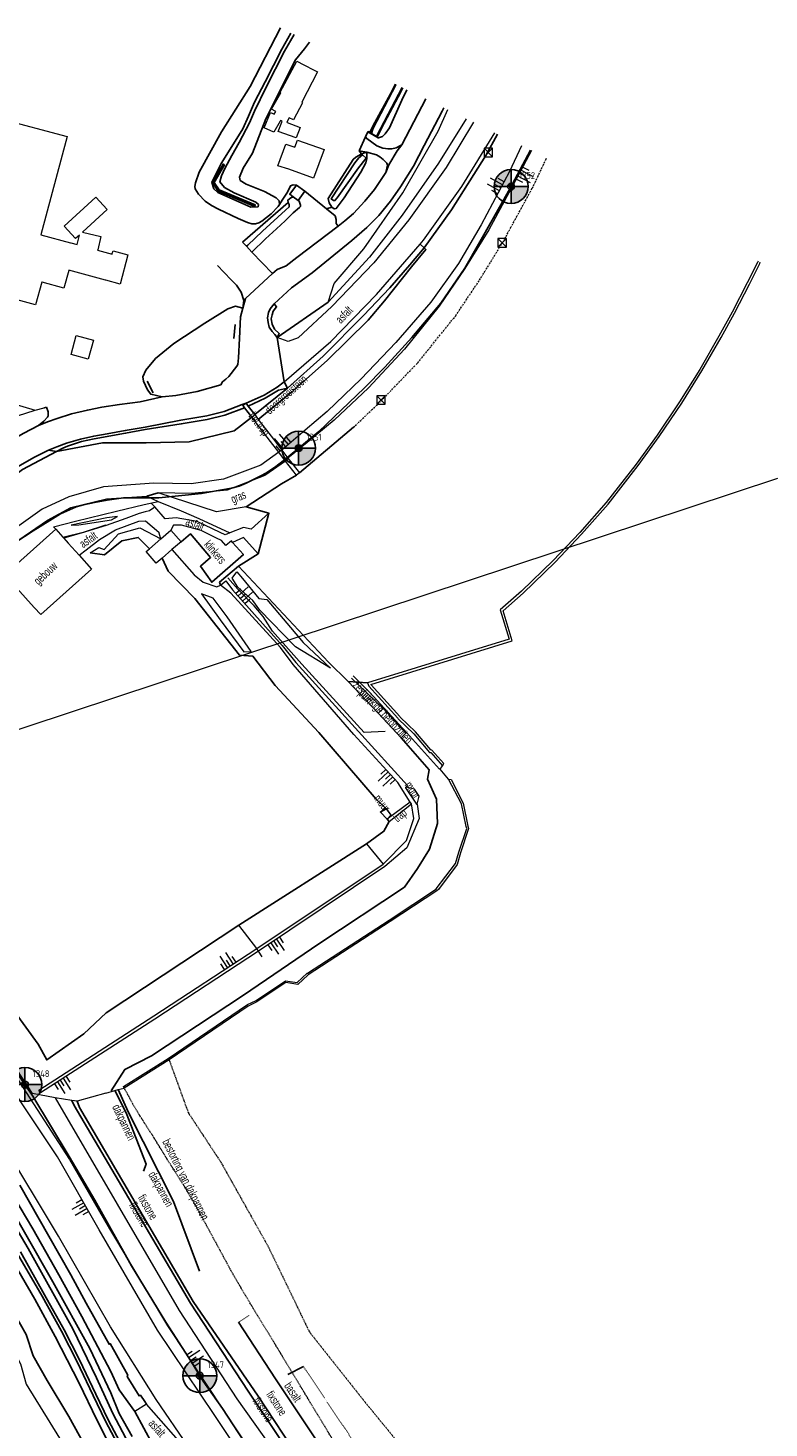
# Model space of a CAD drawing. Header units: metres. Extents: x 62183 to 64315, y 386037 to 389216.
# Tile 21 of 21: x 62430 to 62648, y 388803 to 389216. Entities that reach past the tile are written whole.
import ezdxf
from ezdxf.enums import TextEntityAlignment as Align

# ---------------------------------------------------------------- set-up
doc = ezdxf.new("R2010")
doc.units = ezdxf.units.M
for name, pattern in [('BORDER', [1.75, 0.5, -0.25, 0.5, -0.25, 0, -0.25]), ('DOT', [0.25, 0, -0.25]), ('HIDDEN', [0.375, 0.25, -0.125])]:
    doc.linetypes.add(name, pattern=pattern)
doc.layers.get('0').update_dxf_attribs({"linetype": 'CONTINUOUS'})
for name, color, linetype in [('0 @ 0.5', 7, 'CONTINUOUS'), ('0 @ 1', 7, 'CONTINUOUS'), ('0 @ 5', 7, 'CONTINUOUS'), ('BS-BINNENKRUINLIJN-KPN', 253, 'CONTINUOUS'), ('BS-BINNENTEENLIJN-KPN', 253, 'CONTINUOUS'), ('BS-INSTEEK-SLOOT-KPN', 253, 'CONTINUOUS'), ('BS-OVERIG-KPN', 253, 'CONTINUOUS'), ('BS-SCHEIDINGSLIJN-TALUDBEKL', 253, 'CONTINUOUS'), ('BS-VLAKAFSLUITING', 253, 'CONTINUOUS'), ('BS-WATERLIJN-KPN', 253, 'CONTINUOUS'), ('THEORETISCHE_NULLIJN', 1, 'CONTINUOUS')]:
    doc.layers.add(name, color=color, linetype=linetype)
for name, color, linetype, lineweight in [('BS-BEBOUWING', 253, 'CONTINUOUS', 0), ('BS-BETONBAND', 253, 'BORDER', 0), ('BS-BREEKLIJN', 253, 'CONTINUOUS', 0), ('BS-Dijkpaal', 2, 'CONTINUOUS', 25), ('BS-Dijkpaalnr', 6, 'CONTINUOUS', 25), ('BS-KANT-VERHARDING', 253, 'CONTINUOUS', 0), ('BS-KRUINLIJN', 253, 'CONTINUOUS', 0), ('BS-KUNSTWERK-CONTOUR', 253, 'CONTINUOUS', 0), ('BS-LANTAARNPAAL-WK', 253, 'CONTINUOUS', 0), ('BS-OVERIGE-LIJNEN', 253, 'CONTINUOUS', 0), ('BS-OVERIGE-TEKSTEN', 253, 'CONTINUOUS', 0), ('BS-PERKOENRIJ', 203, 'DOT', 5), ('BS-RASTER', 253, 'RASTER', 0), ('BS-TEENLIJN', 1, 'CONTINUOUS', 0), ('BS-TEENSCHOT-GECONSTRUEERD', 11, 'HIDDEN', 13), ('BS-TRAP-CONTOUR', 253, 'CONTINUOUS', 0), ('BS-TUSSENBERM', 253, 'CONTINUOUS', 0), ('BS-ZANDLIJN', 2, 'HIDDEN', 20), ('TB-SNIJLIJNEN', 1, 'CONTINUOUS', 15)]:
    doc.layers.add(name, color=color, linetype=linetype, lineweight=lineweight)
doc.styles.add('ISO', font='isocp.shx', dxfattribs={"height": 2.5})
doc.linetypes.add('RASTER', pattern='A,3,-2,[200,RASTER,S=0.75,R=0,X=0,Y=0],-2,3', length=10)

# ---------------------------------------------------------------- blocks, each defined once
blk = doc.blocks.new('9', base_point=(62183.206022, 386036.879328))
at = {"layer": 'BS-LANTAARNPAAL-WK'}
blk.add_polyline3d([(62182.706022, 386036.379328, 0), (62183.706022, 386036.379328, 0), (62183.706022, 386037.379328, 0), (62182.706022, 386037.379328, 0)], close=True, dxfattribs=at)
for points in [[(62182.706022, 386036.379328, 0), (62183.706022, 386037.379328, 0)], [(62183.706022, 386036.379328, 0), (62182.706022, 386037.379328, 0)]]:
    blk.add_polyline3d(points, dxfattribs=at)
blk = doc.blocks.new('dijkpaal')
at = {"layer": 'BS-Dijkpaal'}
h = blk.add_hatch(color=256, dxfattribs=at)
h.paths.add_polyline_path([(0, 0), (0, 1, 0.414214), (-1, 0)])
h.paths.add_polyline_path([(1, 0), (0, 0), (0, -1, 0.414214)])
for p, q in [((0, -1), (0, 1)), ((-1, 0), (1, 0))]:
    blk.add_line(p, q, dxfattribs=at)
blk.add_circle((0, 0), 1, dxfattribs=at)
blk = doc.blocks.new('*U297')
at = {"layer": '0 @ 0.5', "xscale": 0.5, "yscale": 0.5, "zscale": 0.5}
blk.add_blockref('dijkpaal', (62428.6, 388904.498), dxfattribs=at)
at = {"layer": '0 @ 1'}
blk.add_blockref('dijkpaal', (62428.6, 388904.498), dxfattribs=at)
at = {"layer": '0 @ 5', "xscale": 5, "yscale": 5, "zscale": 5}
blk.add_blockref('dijkpaal', (62428.6, 388904.498), dxfattribs=at)
blk = doc.blocks.new('*U301')
at = {"layer": '0 @ 0.5', "xscale": 0.5, "yscale": 0.5, "zscale": 0.5}
blk.add_blockref('dijkpaal', (62480.079, 388818.794), dxfattribs=at)
at = {"layer": '0 @ 1'}
blk.add_blockref('dijkpaal', (62480.079, 388818.794), dxfattribs=at)
at = {"layer": '0 @ 5', "xscale": 5, "yscale": 5, "zscale": 5}
blk.add_blockref('dijkpaal', (62480.079, 388818.794), dxfattribs=at)
blk = doc.blocks.new('*U302')
at = {"layer": '0 @ 0.5', "xscale": 0.5, "yscale": 0.5, "zscale": 0.5}
blk.add_blockref('dijkpaal', (62509.187, 389091.915), dxfattribs=at)
at = {"layer": '0 @ 1'}
blk.add_blockref('dijkpaal', (62509.187, 389091.915), dxfattribs=at)
at = {"layer": '0 @ 5', "xscale": 5, "yscale": 5, "zscale": 5}
blk.add_blockref('dijkpaal', (62509.187, 389091.915), dxfattribs=at)
blk = doc.blocks.new('*U306')
at = {"layer": '0 @ 0.5', "xscale": 0.5, "yscale": 0.5, "zscale": 0.5}
blk.add_blockref('dijkpaal', (62571.73, 389168.955), dxfattribs=at)
at = {"layer": '0 @ 1'}
blk.add_blockref('dijkpaal', (62571.73, 389168.955), dxfattribs=at)
at = {"layer": '0 @ 5', "xscale": 5, "yscale": 5, "zscale": 5}
blk.add_blockref('dijkpaal', (62571.73, 389168.955), dxfattribs=at)
blk = doc.blocks.new('S04')
at = {"color": 0}
for p, q in [((-2.01, 0), (-2.01, 2.01)), ((-1, 0), (-1, 4.01)), ((0, 0), (0, 2.01)), ((1, 0), (1, 4.01)), ((2.01, 0), (2.01, 2.01))]:
    blk.add_line(p, q, dxfattribs=at)
blk = doc.blocks.new('S03')
at = {"color": 0}
for p, q in [((-2.01, 0), (-2.01, -2.01)), ((-1, 0), (-1, -4.01)), ((0, 0), (0, -2.01)), ((1, 0), (1, -4.01)), ((2.01, 0), (2.01, -2.01))]:
    blk.add_line(p, q, dxfattribs=at)

msp = doc.modelspace()

# ---------------------------------------------------------------- linework, layer by layer
at = {"layer": 'BS-BEBOUWING'}
for points in [[(62509.59, 389186.35, 0), (62508.5, 389183.34, 0), (62503.15, 389185.14, 0), (62504.27, 389187.9, 0), (62504.37, 389188.09, 0), (62503.82, 389188.37, 0), (62503.75, 389188.23, 0), (62501.89, 389184.94, 0), (62499.07, 389186.25, 0), (62500.92, 389190.8, 0), (62501.54, 389190.46, 0), (62502.01, 389190.22, 0), (62502.45, 389191.06, 0), (62501.24, 389191.69, 0), (62503.91, 389196.59, 0), (62503.72, 389196.7, 0), (62508.64, 389205.89, 0), (62509.64, 389205.35, 0), (62509.73, 389205.29, 0), (62514.76, 389202.71, 0), (62510.09, 389193.79, 0), (62510.35, 389193.59, 0), (62507.7, 389188.56, 0), (62506.39, 389189.2, 0), (62505.75, 389187.88, 0), (62505.82, 389187.84, 0)], [(62503.09, 389175.1, 0), (62505.45, 389181.42, 0), (62508.06, 389180.58, 0), (62508.8, 389182.62, 0), (62516.72, 389179.82, 0), (62513.51, 389171.4, 0), (62506.26, 389174.08, 0)], [(62448.74, 389123.7, 0), (62447.23, 389118.1, 0), (62442.18, 389119.47, 0), (62443.69, 389125.07, 0)], [(62433.23, 389042.89, 0), (62431.33, 389045.02, 0), (62426.19, 389050.67, 0), (62426.09, 389050.75, 0), (62422.67, 389054.65, 0), (62437.67, 389068.02, 0), (62439.74, 389065.75, 0), (62440.03, 389065.43, 0), (62441.35, 389063.97, 0), (62444.52, 389060.37, 0), (62448.22, 389056.28, 0)], [(62468.56, 389065.22, 0), (62471.56, 389067.79, 0), (62474.57, 389064.33, 0), (62471.88, 389062.05, 0), (62468.96, 389059.48, 0), (62467.22, 389058.01, 0), (62464.3, 389061.48, 0), (62465.27, 389062.31, 0)]]:
    msp.add_polyline3d(points, close=True, dxfattribs=at)
for points in [[(62421, 389189.02, 0), (62440.99, 389183.65, 0), (62433.23, 389154.75, 0), (62433.32, 389154.73, 0), (62441.97, 389152.41, 0), (62442.12, 389152.36, 0), (62443.94, 389151.88, 0), (62443.96, 389151.92, 0), (62444.63, 389154.66, 0), (62443.5, 389153.61, 0), (62440.13, 389157.26, 0), (62449.43, 389165.86, 0), (62452.8, 389162.22, 0), (62445.61, 389155.57, 0), (62445.56, 389155.52, 0), (62450.96, 389154.23, 0), (62450.03, 389150.29, 0), (62450.01, 389150.24, 0), (62454.27, 389149.09, 0), (62454.31, 389149.2, 0), (62454.53, 389150.03, 0), (62458.89, 389148.86, 0), (62456.59, 389140.25, 0), (62452.4, 389141.37, 0), (62452.28, 389141.4, 0), (62441.5, 389144.29, 0), (62441.48, 389144.22, 0), (62440.05, 389139.04, 0), (62433.67, 389140.76, 0), (62433.58, 389140.78, 0), (62431.75, 389134.08, 0), (62408.15, 389140.55, 0)], [(62533.29, 388984.76, 0), (62535.22, 388982.66, 0)]]:
    msp.add_polyline3d(points, dxfattribs=at)
at = {"layer": 'BS-BETONBAND'}
msp.add_polyline3d([(62525.33, 389098.05, 0), (62533.53, 389105.91, 0), (62544.27, 389117.08, 0), (62555.42, 389130.93, 0), (62562.46, 389141.43, 0), (62569.36, 389152.66, 0), (62577.99, 389168.49, 0), (62582.22, 389177.37, 0)], dxfattribs=at)
at = {"layer": 'BS-BINNENKRUINLIJN-KPN'}
for points in [[(62506.9, 389214.14, 0), (62504.28, 389209.39, 0), (62499.32, 389199.83, 0), (62496.16, 389193.82, 0), (62494.44, 389189.69, 0), (62492.71, 389185.98, 0), (62490.5, 389182.27, 0), (62486.4, 389175.77, 0), (62483.9, 389170.85, 0), (62483.62, 389170.13, 0), (62484.24, 389168.32, 0), (62485.44, 389167.19, 0), (62495.11, 389162.87, 0), (62497.22, 389162.99, 0), (62497.38, 389163.66, 0), (62496.54, 389164.31, 0), (62490.24, 389167.09, 0), (62487.35, 389168.68, 0), (62486, 389170.35, 0), (62486.48, 389172.1, 0), (62487.42, 389174.25, 0), (62489.49, 389178.09, 0), (62491.69, 389181.9, 0), (62494.67, 389187.68, 0), (62496.17, 389191.18, 0), (62499.65, 389198.22, 0), (62505.01, 389208.79, 0), (62507.82, 389213.69, 0)], [(62541.02, 389197.48, 0), (62539.57, 389194.37, 0), (62535.91, 389186.29, 0), (62534.69, 389184.43, 0), (62533.84, 389183.72, 0), (62532.65, 389183.34, 0)], [(62460.16, 388800.84, 0), (62456.39, 388807.63, 0), (62453.85, 388813.72, 0), (62447.68, 388826.81, 0), (62436.8, 388846.46, 0), (62428.43, 388861.02, 0), (62422.05, 388872.23, 0), (62416.37, 388881.33, 0), (62411.41, 388889.36, 0), (62404.16, 388900.1, 0), (62395.23, 388913.34, 0), (62389.86, 388921.71, 0), (62386.65, 388926.3, 0), (62384, 388929.9, 0), (62380.87, 388932.89, 0), (62377.15, 388934.94, 0), (62372.35, 388936.21, 0), (62367.49, 388936.59, 0), (62361.88, 388935.8, 0), (62354.25, 388934.63, 0)]]:
    msp.add_polyline3d(points, dxfattribs=at)
at = {"layer": 'BS-BINNENTEENLIJN-KPN'}
for points in [[(62503.83, 389215.64, 0), (62494.89, 389198.45, 0), (62486.51, 389185.04, 0), (62479.93, 389173.21, 0), (62478.85, 389170.08, 0), (62478.64, 389168.99, 0), (62478.7, 389168.25, 0), (62479.72, 389166.71, 0), (62481.62, 389164.6, 0), (62483.53, 389163.37, 0), (62485.57, 389162.31, 0), (62491.37, 389159.59, 0), (62494.1, 389158.4, 0), (62495.41, 389157.94, 0), (62496.46, 389157.96, 0), (62497.43, 389158.27, 0), (62498.37, 389158.74, 0), (62501.07, 389160.91, 0), (62503.17, 389163.07, 0), (62503.5, 389163.64, 0), (62503.42, 389164.77, 0)], [(62512.37, 389211.47, 0), (62510.95, 389209.53, 0), (62508.3, 389206.26, 0), (62499.48, 389188.88, 0), (62495.56, 389178.74, 0), (62492.85, 389174.32, 0), (62491.8, 389171.69, 0), (62491.95, 389170.78, 0), (62493.77, 389169.64, 0), (62499.17, 389167.5, 0), (62502.52, 389165.62, 0), (62503.42, 389164.77, 0)]]:
    msp.add_polyline3d(points, dxfattribs=at)
at = {"layer": 'BS-BREEKLIJN'}
msp.add_polyline3d([(62442.19, 389069.22, 0), (62444.45, 389069.3, 0), (62454.13, 389070.82, 0), (62455.89, 389071.8, 0), (62452.69, 389071.36, 0)], close=True, dxfattribs=at)
for points in [[(62439.74, 389065.75, 0), (62446.1, 389067.29, 0), (62452.38, 389069.33, 0), (62452.46, 389069.33, 0), (62452.48, 389069.19, 0)], [(62535.21, 388982.64, 0), (62536.39, 388983.87, 0), (62535.02, 388985.75, 0), (62534.77, 388985.87, 0)]]:
    msp.add_polyline3d(points, dxfattribs=at)
at = {"layer": 'BS-INSTEEK-SLOOT-KPN'}
for points in [[(62530.18, 389184.83, 0), (62531.06, 389186.77, 0), (62536.21, 389196.29, 0), (62537.71, 389199.1, 0)], [(62532.35, 389183.52, 0), (62533.61, 389186.15, 0), (62538.44, 389195.36, 0), (62539.83, 389198.06, 0)], [(62458.35, 388800.37, 0), (62454.46, 388807.65, 0), (62449.65, 388818.18, 0), (62442.68, 388832.59, 0), (62429.52, 388856.28, 0), (62417.69, 388876.25, 0), (62405.42, 388894.6, 0), (62395.86, 388909.8, 0), (62385.67, 388924.75, 0), (62381.64, 388929.94, 0), (62380.28, 388931.48, 0), (62377.7, 388933.33, 0), (62373.98, 388934.66, 0), (62370.97, 388935.41, 0), (62368.64, 388935.59, 0), (62365.52, 388935.47, 0), (62361.18, 388934.99, 0), (62354.25, 388934.63, 0)], [(62424.74, 388852.99, 0), (62431.48, 388841.29, 0), (62437.51, 388830.3, 0), (62444.6, 388816.59, 0), (62449.8, 388805.81, 0), (62454.51, 388796.46, 0)]]:
    msp.add_polyline3d(points, dxfattribs=at)
msp.add_polyline3d([(62529.22, 389179.08, 0), (62529.24, 389177.22, 0), (62529, 389175.95, 0), (62527.48, 389173.17, 0), (62522.55, 389165.61, 0), (62520.27, 389162.49, 0), (62519.69, 389162.38, 0), (62518.93, 389162.87, 0), (62518.13, 389164.11, 0), (62517.88, 389165.41, 0), (62525.21, 389176.94, 0), (62526.05, 389177.6, 0), (62527.6, 389178.52, 0), (62527.67, 389178.6, 0)], close=True, dxfattribs=at)
at = {"layer": 'BS-KANT-VERHARDING'}
for points in [[(62560.69, 389187.88, 0), (62552.66, 389174.53, 0), (62541.62, 389159.13, 0), (62531.35, 389146.52, 0), (62518.94, 389133.6, 0), (62509.07, 389124.45, 0), (62506.13, 389123.35, 0), (62502.86, 389124.46, 0)], [(62504.95, 389111.48, 0), (62518.67, 389123.3, 0), (62532.08, 389137.17, 0), (62544.97, 389151.94, 0), (62545.94, 389153.21, 0), (62557.19, 389169, 0), (62566.98, 389184.81, 0)], [(62465.24, 389073.47, 0), (62464.02, 389073.15, 0), (62462.25, 389072.71, 0), (62458.31, 389071.19, 0), (62452.48, 389069.19, 0), (62446.12, 389067.2, 0), (62440.03, 389065.43, 0)], [(62500.45, 389072.75, 0), (62495.21, 389068.03, 0), (62492.99, 389068.58, 0), (62488.93, 389066.95, 0), (62487.52, 389066.38, 0), (62486.11, 389067.1, 0), (62479.32, 389070.29, 0), (62473.08, 389071.36, 0), (62469.91, 389071.08, 0)], [(62444.52, 389060.37, 0), (62446.6, 389061.93, 0), (62450.55, 389064.98, 0), (62455.29, 389067.89, 0), (62462.15, 389070.4, 0), (62464.06, 389070.49, 0), (62467.99, 389067.18, 0), (62468, 389067, 0), (62468.43, 389065.63, 0), (62468.56, 389065.22, 0)], [(62497.22, 389060.81, 0), (62492.91, 389065.63, 0), (62489.72, 389064.17, 0), (62489.43, 389064.62, 0), (62487.74, 389063.25, 0), (62486.43, 389064.77, 0), (62485.02, 389065.45, 0), (62480.44, 389067.66, 0), (62474.67, 389069.28, 0), (62472.3, 389069.29, 0), (62471.56, 389067.79, 0)], [(62476.67, 388796.48, 0), (62464.39, 388810.4, 0), (62460.92, 388808.26, 0)]]:
    msp.add_polyline3d(points, dxfattribs=at)
at = {"layer": 'BS-KRUINLIJN'}
for points in [[(62558.52, 389188.94, 0), (62550.32, 389175.81, 0), (62539.66, 389160.57, 0), (62530.02, 389148.12, 0), (62517.85, 389134.86, 0), (62519.62, 389140.4, 0)], [(62574.84, 389180.97, 0), (62571.29, 389173.34, 0), (62562.89, 389157.64, 0), (62556.26, 389146.32, 0), (62548.06, 389134.9, 0), (62537.77, 389123.03, 0), (62527.55, 389112.3, 0), (62517.6, 389102.72, 0), (62511.13, 389097.22, 0), (62504.24, 389091.35, 0), (62503.37, 389090.72, 0), (62498.06, 389086.93, 0), (62487.08, 389082.77, 0), (62477.53, 389081.41, 0), (62466.59, 389081.6, 0), (62451.73, 389080.55, 0), (62441.57, 389077.59, 0), (62433.69, 389073.96, 0), (62424.01, 389067.06, 0)], [(62577.75, 389179.55, 0), (62573.74, 389172, 0), (62565.19, 389156.23, 0), (62558.14, 389144.78, 0), (62550.58, 389133.69, 0), (62540.31, 389121.04, 0), (62529.71, 389109.73, 0), (62519.6, 389100.19, 0), (62511.68, 389093.54, 0), (62506.02, 389089, 0), (62505.32, 389088.11, 0), (62499.25, 389083.9, 0), (62488.11, 389079.56, 0), (62477.67, 389078.6, 0), (62467.8, 389078.78, 0)], [(62370.78, 389016.73, 0), (62379.79, 389024.5, 0), (62398.59, 389039.86, 0), (62419.4, 389059.08, 0), (62426.8, 389064.89, 0), (62435.25, 389070.71, 0), (62442.13, 389074.46, 0), (62452.59, 389077.01, 0), (62464.47, 389077.77, 0), (62467.86, 389076.18, 0)], [(62471.88, 389062.05, 0), (62478.4, 389054.62, 0), (62481.03, 389052.42, 0), (62485.1, 389051.06, 0), (62486.15, 389051.57, 0), (62487.73, 389052.84, 0), (62489.67, 389050.21, 0), (62504.38, 389033.77, 0), (62508.34, 389028.78, 0), (62526.79, 389008.48, 0), (62541.2, 388992.58, 0), (62540.6, 388991.97, 0), (62540.66, 388991.89, 0)], [(62542.02, 388987.71, 0), (62538.42, 388993.45, 0), (62525.44, 389007.56, 0), (62507.56, 389028.24, 0), (62503.8, 389033.17, 0), (62489.18, 389049.18, 0), (62486.15, 389051.57, 0)], [(62540.72, 388724.6, 0), (62523.03, 388750.59, 0), (62513.41, 388764.45, 0), (62498.77, 388785.63, 0), (62484.52, 388807.09, 0), (62467.63, 388832.22, 0), (62450.47, 388861.72, 0), (62438.19, 388883.19, 0), (62415.77, 388916.7, 0), (62400.31, 388940.16, 0), (62384.89, 388963.04, 0), (62364.52, 388994.51, 0)], [(62544.06, 388987.08, 0), (62544.69, 388982.82, 0), (62541, 388974.26, 0), (62534.6, 388968.7, 0), (62497.36, 388943.78, 0), (62466.81, 388923.78, 0), (62433.22, 388902.09, 0), (62432.72, 388902.83, 0), (62466.54, 388924.76, 0), (62496.87, 388944.59, 0), (62534.07, 388969.43, 0), (62540.9, 388976.38, 0), (62543.1, 388982.9, 0), (62542.4, 388987.17, 0)], [(62397.66, 388950.31, 0), (62403.09, 388941.17, 0), (62418.27, 388918.59, 0), (62441.74, 388882.41, 0), (62453.46, 388862.01, 0), (62470.56, 388833.44, 0), (62487.38, 388808.15, 0), (62501.24, 388787.44, 0), (62515.75, 388766.33, 0), (62524.4, 388752.08, 0), (62540.7, 388726.99, 0), (62559.87, 388702.37, 0), (62572.12, 388685.92, 0), (62579.43, 388673.66, 0), (62582.97, 388664.97, 0)]]:
    msp.add_polyline3d(points, dxfattribs=at)
at = {"layer": 'BS-KUNSTWERK-CONTOUR'}
for points in [[(62553.27, 388994.4, 0), (62554.06, 388994.32, 0), (62557.61, 388987.38, 0), (62559.02, 388980.6, 0), (62559.21, 388979.89, 0), (62556.83, 388972.78, 0), (62555.86, 388969.34, 0), (62550.36, 388962, 0), (62549.88, 388961.55, 0), (62536.13, 388952.52, 0), (62512, 388936.87, 0), (62511.98, 388936.87, 0), (62508.9, 388934.01, 0), (62505.4, 388934.58, 0), (62496.91, 388928.87, 0), (62494.36, 388927.65, 0), (62471.05, 388911.83, 0), (62457.85, 388903.49, 0), (62457.59, 388903.91, 0), (62470.77, 388912.24, 0), (62494.11, 388928.08, 0), (62496.66, 388929.3, 0), (62505.29, 388935.11, 0), (62508.74, 388934.54, 0), (62511.73, 388937.32, 0), (62511.8, 388937.34, 0), (62535.86, 388952.93, 0), (62549.79, 388962.13, 0), (62549.72, 388962.16, 0), (62555.41, 388969.57, 0), (62556.35, 388972.93, 0), (62558.69, 388979.91, 0), (62558.54, 388980.48, 0), (62557.13, 388987.22, 0), (62553.27, 388994.4, 0), (62550.87, 388997.37, 0), (62551.52, 388998.38, 0), (62551.94, 388999.04, 0), (62548.42, 389003.03, 0), (62548.09, 389003.04, 0), (62543.61, 389008.35, 0), (62539.08, 389012.72, 0), (62538.96, 389012.88, 0), (62530.49, 389022.23, 0), (62530.46, 389022.31, 0), (62572.07, 389035.14, 0), (62569.36, 389044.06, 0), (62575.29, 389049.25, 0), (62584.69, 389058.32, 0), (62592.51, 389066.59, 0), (62600.3, 389075.44, 0), (62609.17, 389086.79, 0), (62615.34, 389095.35, 0), (62621.97, 389105.12, 0), (62627.92, 389114.67, 0), (62633.56, 389124.49, 0), (62637.48, 389131.64, 0), (62641.95, 389140.25, 0), (62644.95, 389146.3, 0), (62645.11, 389146.66, 0)], [(62644.44, 389146.99, 0), (62644.27, 389146.62, 0), (62641.28, 389140.59, 0), (62636.82, 389131.99, 0), (62632.9, 389124.86, 0), (62627.27, 389115.06, 0), (62621.34, 389105.53, 0), (62614.73, 389095.78, 0), (62608.57, 389087.24, 0), (62599.72, 389075.91, 0), (62591.95, 389067.1, 0), (62584.16, 389058.85, 0), (62574.78, 389049.8, 0), (62568.5, 389044.31, 0), (62571.14, 389035.64, 0), (62529.49, 389022.8, 0), (62529.84, 389021.84, 0), (62538.38, 389012.41, 0), (62538.51, 389012.23, 0), (62543.07, 389007.84, 0), (62547.74, 389002.3, 0), (62548.08, 389002.29, 0), (62551.52, 388998.38, 0)], [(62533.29, 388984.76, 0), (62535.01, 388985.74, 0), (62536.37, 388983.87, 0), (62535.22, 388982.66, 0)]]:
    msp.add_polyline3d(points, dxfattribs=at)
msp.add_polyline3d([(62544.06, 388987.08, 0), (62544.68, 388989.45, 0), (62543.25, 388991.52, 0), (62540.86, 388992.08, 0), (62540.66, 388991.89, 0), (62543.87, 388987.05, 0)], close=True, dxfattribs=at)
at = {"layer": 'BS-OVERIG-KPN'}
for points in [[(62546.6, 389194.76, 0), (62539.6, 389181.27, 0), (62538.22, 389179.5, 0), (62535.72, 389175.34, 0), (62534.9, 389173.13, 0), (62531.47, 389168.08, 0), (62528.68, 389164.63, 0), (62525.34, 389160.97, 0), (62522.81, 389158.88, 0), (62520.84, 389157.28, 0), (62508.69, 389148.03, 0), (62505.51, 389145.61, 0), (62502.84, 389144.56, 0), (62501.5, 389143.33, 0), (62493.52, 389135.99, 0), (62492.76, 389133.16, 0), (62492.08, 389130.61, 0), (62491.8, 389124.2, 0), (62491.47, 389118.48, 0), (62491.26, 389116.51, 0), (62491.01, 389116.09, 0), (62488.62, 389113.06, 0), (62487.78, 389112.24, 0), (62486.78, 389111.45, 0), (62486.25, 389110.6, 0)], [(62502, 389134.39, 0), (62507.07, 389139.12, 0), (62513.18, 389143.56, 0), (62524.88, 389153.04, 0), (62529.26, 389156.85, 0), (62532.76, 389160.45, 0), (62536.18, 389164.66, 0), (62539.19, 389168.82, 0), (62543.01, 389174.92, 0), (62546.18, 389181.02, 0), (62551.45, 389191.16, 0), (62551.89, 389192.17, 0)], [(62526.97, 389179.43, 0), (62528.84, 389183.55, 0)], [(62528.84, 389183.55, 0), (62529.6, 389185.06, 0)], [(62528.84, 389183.55, 0), (62529.24, 389183.09, 0), (62532.24, 389180.9, 0), (62533.94, 389180.29, 0), (62535.53, 389180.02, 0), (62536.61, 389180.07, 0), (62537.86, 389180.33, 0), (62539.6, 389181.27, 0)], [(62530.61, 389184.56, 0), (62530.18, 389184.83, 0), (62529.65, 389185.14, 0), (62529.6, 389185.06, 0), (62532.6, 389183.26, 0), (62532.65, 389183.34, 0), (62532.35, 389183.52, 0)], [(62534.9, 389173.13, 0), (62535.32, 389175.26, 0), (62535.12, 389175.8, 0), (62534.07, 389176.94, 0), (62533.06, 389177.71, 0), (62532.07, 389178.32, 0), (62529.22, 389179.08, 0), (62526.97, 389179.43, 0)], [(62527.67, 389178.6, 0), (62526.97, 389179.43, 0)], [(62496.14, 389163.4, 0), (62485.6, 389167.84, 0), (62484.06, 389170.18, 0), (62487.04, 389175.29, 0)], [(62507.62, 389165.9, 0), (62506.86, 389165.64, 0), (62506.04, 389164.98, 0), (62506.05, 389164.23, 0), (62506.39, 389163.65, 0), (62506.43, 389162.96, 0), (62505.35, 389162.03, 0), (62498.51, 389155.83, 0), (62494.18, 389151.7, 0), (62493.8, 389151.37, 0)], [(62503.5, 389163.64, 0), (62504.29, 389164.91, 0), (62505.87, 389167.28, 0), (62506.77, 389169.14, 0), (62507.56, 389169.46, 0), (62508.55, 389169.37, 0)], [(62511, 389167.57, 0), (62517.34, 389162.43, 0), (62519.89, 389160.31, 0), (62520.2, 389159.21, 0), (62520.26, 389158.06, 0), (62520.84, 389157.28, 0)], [(62492.63, 389152.59, 0), (62506.05, 389164.23, 0)], [(62509.03, 389164.87, 0), (62509.32, 389164.69, 0), (62509.77, 389163.51, 0), (62509.7, 389163.09, 0), (62509.41, 389162.79, 0), (62507.61, 389161.21, 0), (62505.18, 389158.85, 0), (62502.63, 389156.55, 0), (62499.43, 389153.58, 0), (62495.41, 389149.65, 0)], [(62517.34, 389162.43, 0), (62518.93, 389162.87, 0)], [(62492.63, 389152.59, 0), (62493.8, 389151.37, 0), (62495.41, 389149.65, 0), (62501.5, 389143.33, 0)], [(62492.76, 389133.16, 0), (62493, 389135.4, 0), (62492.28, 389137.89, 0), (62490.88, 389139.92, 0), (62489.41, 389141.39, 0), (62487.19, 389143.72, 0), (62485.33, 389145.66, 0)], [(62469.04, 389107.07, 0), (62465.63, 389107.78, 0), (62464.64, 389109.09, 0), (62463.5, 389111.67, 0), (62463.33, 389112.89, 0), (62464.21, 389114.9, 0), (62467.06, 389118.31, 0), (62472.47, 389122.73, 0), (62481.58, 389128.71, 0), (62488.33, 389132.97, 0), (62490.58, 389133.73, 0), (62492.76, 389133.16, 0)], [(62502, 389134.39, 0), (62500.81, 389132.9, 0), (62500.31, 389131.9, 0), (62500.04, 389130.33, 0), (62500.17, 389128.88, 0), (62500.54, 389127.56, 0), (62501.34, 389126.27, 0), (62502.14, 389125.35, 0), (62502.86, 389124.46, 0)], [(62502, 389134.39, 0), (62502.67, 389133.53, 0), (62501.7, 389132.3, 0), (62501.39, 389131.2, 0), (62501.09, 389130.02, 0), (62501.37, 389128.45, 0), (62502.11, 389127, 0), (62503.47, 389125.67, 0), (62502.86, 389124.46, 0)], [(62490.1, 389124.23, 0), (62490.46, 389128.29, 0)], [(62490.1, 389124.23, 0), (62490.46, 389128.29, 0)], [(62374.63, 389065.73, 0), (62378.03, 389061.78, 0), (62379.28, 389060.49, 0), (62380.12, 389060.03, 0), (62382.67, 389060.32, 0), (62401.59, 389076.77, 0), (62410.85, 389084.64, 0), (62415.9, 389088.66, 0), (62421.22, 389092.4, 0), (62428.24, 389096.34, 0), (62432.56, 389098.56, 0), (62435.22, 389099.69, 0), (62438.09, 389100.66, 0), (62442.3, 389102.01, 0), (62446.98, 389103.14, 0), (62451.21, 389103.95, 0), (62456.4, 389104.81, 0), (62462.48, 389105.52, 0), (62469.04, 389107.07, 0), (62473.05, 389107.46, 0), (62479.29, 389108.58, 0), (62486.25, 389110.6, 0)], [(62504.95, 389111.48, 0), (62502.88, 389109.88, 0), (62499.04, 389107.55, 0), (62493.7, 389105.21, 0), (62492.58, 389104.74, 0), (62487.24, 389102.74, 0), (62482.19, 389101.48, 0), (62474.52, 389100.13, 0), (62463.95, 389098.14, 0), (62458.12, 389097.08, 0), (62452.79, 389096.15, 0), (62448.85, 389095.48, 0), (62444.99, 389094.58, 0), (62440.84, 389093.34, 0), (62437.99, 389092.29, 0), (62435.49, 389091.31, 0), (62431.23, 389089.21, 0), (62425.19, 389085.76, 0)], [(62466.39, 389108.16, 0), (62464.6, 389111.68, 0)], [(62466.39, 389108.16, 0), (62464.6, 389111.68, 0)], [(62494.37, 389104.24, 0), (62499.34, 389106.59, 0), (62503.3, 389108.96, 0), (62505.93, 389109.58, 0)], [(62432.56, 389098.56, 0), (62434.17, 389099.91, 0), (62435.22, 389101.07, 0), (62435.42, 389101.46, 0), (62435.48, 389102.66, 0), (62434.99, 389103.98, 0)], [(62434.24, 389103.8, 0), (62434.99, 389103.98, 0)], [(62437.93, 389090.91, 0), (62439.73, 389091.88, 0), (62441.14, 389092.51, 0), (62445.22, 389093.86, 0), (62449.02, 389094.63, 0), (62458.23, 389096.32, 0), (62464.03, 389097.43, 0), (62474.64, 389099.07, 0), (62482.27, 389100.4, 0), (62487.42, 389101.68, 0), (62493.27, 389103.79, 0)], [(62496.31, 389101.78, 0), (62494.37, 389104.24, 0), (62493.7, 389105.21, 0), (62492.71, 389104.58, 0), (62493.27, 389103.79, 0), (62495.44, 389101.01, 0)], [(62448.27, 388794.53, 0), (62441.49, 388806.73, 0), (62435.16, 388817.4, 0), (62431.04, 388824.68, 0), (62428.94, 388830.91, 0), (62422.31, 388842.72, 0), (62413.61, 388858.79, 0), (62406.6, 388870.45, 0), (62396.05, 388887.86, 0), (62385.45, 388905.24, 0), (62377.68, 388917.58, 0), (62373.53, 388923.15, 0), (62370.85, 388924.96, 0), (62367.53, 388925.49, 0), (62359.59, 388923.76, 0), (62353.84, 388922.5, 0), (62329.13, 388917.55, 0), (62301.15, 388911.88, 0)], [(62421.58, 388877.7, 0), (62430.92, 388862.03, 0), (62438.62, 388848.53, 0), (62445.34, 388836.26, 0), (62453.88, 388820.01, 0), (62456.38, 388814.62, 0), (62460.92, 388808.26, 0)], [(62427.09, 388874.92, 0), (62435.68, 388859.85, 0), (62442.1, 388848.52, 0), (62446.67, 388840.18, 0), (62453.35, 388828.06, 0), (62453.68, 388828.25, 0), (62458.87, 388818.98, 0), (62458.67, 388818.57, 0), (62462.21, 388812.85, 0), (62462.62, 388813.03, 0), (62463.85, 388811.18, 0), (62464.39, 388810.4, 0)]]:
    msp.add_polyline3d(points, dxfattribs=at)
for points in [[(62487.34, 389175.32, 0), (62484.34, 389170.19, 0), (62485.76, 389168.03, 0), (62496.39, 389163.56, 0), (62496.2, 389163.12, 0), (62485.44, 389167.65, 0), (62483.78, 389170.17, 0), (62486.93, 389175.56, 0)], [(62509.03, 389164.87, 0), (62507.62, 389165.9, 0), (62506.57, 389166.67, 0), (62508.55, 389169.37, 0), (62511, 389167.57, 0)]]:
    msp.add_polyline3d(points, close=True, dxfattribs=at)
at = {"layer": 'BS-OVERIGE-LIJNEN'}
for points in [[(62469.91, 389071.08, 0), (62469.88, 389071.1, 0), (62466.8, 389074.62, 0), (62465.85, 389075.67, 0)], [(62465.24, 389073.47, 0), (62465.27, 389073.53, 0), (62466.59, 389074.49, 0), (62466.67, 389074.51, 0), (62466.8, 389074.62, 0)]]:
    msp.add_polyline3d(points, dxfattribs=at)
at = {"layer": 'BS-PERKOENRIJ'}
for points in [[(62491.52, 388834.51, 0), (62494.76, 388836.66, 0)], [(62566.88, 388739.87, 0), (62558.71, 388751.1, 0), (62533.1, 388787.73, 0), (62522.78, 388803.3, 0), (62510.63, 388821.47, 0)]]:
    msp.add_polyline3d(points, dxfattribs=at)
at = {"layer": 'BS-RASTER'}
for points in [[(62417.17, 389107.31, 0), (62418.91, 389106.81, 0), (62427.94, 389104.2, 0), (62431.61, 389103.12, 0)], [(62426.41, 389101.47, 0), (62431.61, 389103.12, 0), (62434.24, 389103.8, 0)], [(62437.67, 389068.02, 0), (62437.05, 389068.76, 0), (62443.44, 389070.41, 0), (62455.59, 389073.35, 0), (62463.72, 389075.36, 0), (62467.86, 389076.18, 0)], [(62467.86, 389076.18, 0), (62474.64, 389073.45, 0), (62479.78, 389071.19, 0), (62488.93, 389066.95, 0)], [(62534.66, 389008.53, 0), (62528.45, 389008.19, 0), (62510.13, 389028.34, 0), (62501.49, 389037.98, 0), (62498.72, 389042.37, 0), (62496.05, 389045.44, 0), (62491.31, 389050.42, 0), (62488.32, 389053.72, 0)], [(62525.2, 389024.86, 0), (62530, 389020.04, 0), (62540.9, 389008.18, 0), (62550.65, 388997.36, 0)], [(62452.46, 388902.01, 0), (62443.97, 388899.63, 0), (62442.39, 388899.81, 0), (62437.51, 388900.64, 0), (62430.82, 388901.87, 0), (62404.51, 388942.03, 0), (62400.89, 388948.04, 0), (62397.66, 388950.31, 0), (62387.55, 388964.77, 0), (62385.41, 388963.46, 0), (62364.52, 388994.51, 0), (62363.3, 388996.44, 0), (62360.73, 388998.66, 0), (62357.87, 388999.33, 0), (62353.97, 388997.62, 0), (62350.59, 388995.01, 0), (62355.56, 388987.62, 0), (62363.48, 388975.98, 0)], [(62542.04, 388987.7, 0), (62535.22, 388982.63, 0)], [(62529.14, 388975.37, 0), (62534.07, 388969.43, 0)], [(62498.41, 388942.12, 0), (62497.36, 388943.78, 0), (62496.87, 388944.59, 0), (62491.61, 388951.48, 0)], [(62301.94, 388906.16, 0), (62333.05, 388912.27, 0), (62368.36, 388918.28, 0), (62380.61, 388900.05, 0), (62394.4, 388879.66, 0), (62408.35, 388856.89, 0), (62416.92, 388841.39, 0), (62427.32, 388822.3, 0), (62428.98, 388816.27, 0), (62451.93, 388779.1, 0), (62484.19, 388730.77, 0), (62500.95, 388705.6, 0), (62442.64, 388666.55, 0)], [(62452.46, 388902.01, 0), (62455.05, 388902.75, 0), (62456.02, 388903.1, 0), (62457.85, 388903.49, 0)]]:
    msp.add_polyline3d(points, dxfattribs=at)
at = {"layer": 'BS-SCHEIDINGSLIJN-TALUDBEKL'}
for points in [[(62567.78, 389184.41, 0), (62564.26, 389178.1, 0), (62554.22, 389162.08, 0), (62546.11, 389150.87, 0), (62541.96, 389145.94, 0), (62536, 389139.16, 0), (62528.25, 389130.94, 0), (62516.44, 389119.03, 0), (62505.93, 389109.58, 0), (62496.31, 389101.78, 0)], [(62544.97, 389151.94, 0), (62546.11, 389150.87, 0), (62546.68, 389150.41, 0), (62542.39, 389145.27, 0), (62534.46, 389135.28, 0), (62529.64, 389129.64, 0), (62517.57, 389117.74, 0), (62507.04, 389108.37, 0), (62497.24, 389100.34, 0)], [(62495.44, 389101.01, 0), (62490.16, 389097, 0), (62476.93, 389093.81, 0), (62464.25, 389093.53, 0), (62451.44, 389093.49, 0), (62437.93, 389090.91, 0), (62427.87, 389085.63, 0), (62417.78, 389078.2, 0), (62385.51, 389050.77, 0), (62350.87, 389020.17, 0), (62340.11, 389009.25, 0), (62331.64, 388999.52, 0)], [(62509.45, 389084.69, 0), (62525.33, 389098.05, 0)], [(62493.71, 389074.61, 0), (62504.1, 389081.46, 0), (62508.57, 389083.97, 0)], [(62489.72, 389064.17, 0), (62492.93, 389060.56, 0), (62483.6, 389052.44, 0), (62480.28, 389057.15, 0), (62483.27, 389059.76, 0), (62477.3, 389066.69, 0), (62474.57, 389064.33, 0)], [(62465.27, 389062.31, 0), (62461.97, 389065.65, 0), (62457.12, 389064.59, 0), (62452.07, 389060.52, 0), (62447.85, 389061.13, 0)], [(62468.96, 389059.48, 0), (62470.78, 389055.7, 0), (62478.61, 389047.64, 0), (62491.76, 389031, 0), (62495.74, 389030.63, 0), (62502.31, 389022.07, 0), (62515.16, 389008.2, 0), (62532.05, 388988.54, 0), (62534.77, 388985.87, 0), (62533.27, 388984.75, 0), (62535.21, 388982.64, 0), (62535.84, 388981.98, 0), (62534.27, 388979.13, 0), (62529.14, 388975.37, 0), (62491.61, 388951.48, 0), (62452.52, 388925.63, 0), (62445.95, 388919.47, 0), (62435.02, 388911.8, 0), (62432.45, 388916.37, 0), (62425.24, 388926.39, 0), (62418.13, 388939.05, 0), (62410.72, 388949.32, 0), (62406.08, 388959.41, 0), (62395.75, 388971.59, 0)], [(62486.15, 389051.57, 0), (62485.93, 389052.48, 0), (62491.48, 389057.18, 0), (62504.76, 389043.01, 0), (62517.93, 389028.89, 0), (62523.76, 389023.18, 0), (62532.61, 389013.86, 0), (62539.37, 389006.64, 0), (62547.66, 388997.18, 0), (62547.15, 388994.47, 0), (62549.76, 388988.55, 0), (62550.1, 388981.35, 0), (62547.73, 388973.82, 0), (62544.2, 388968.1, 0), (62540.36, 388962.69, 0), (62515.14, 388945.92, 0), (62492.9, 388930.87, 0), (62465.9, 388913.02, 0), (62458.05, 388908.97, 0), (62454.02, 388902.64, 0)], [(62524.75, 389024.18, 0), (62534.1, 389015.27, 0)], [(62532.61, 389013.86, 0), (62534.1, 389015.27, 0), (62540.76, 389007.98, 0), (62539.37, 389006.64, 0)], [(62463.51, 388879.03, 0), (62464.27, 388881.08, 0), (62458.37, 388896.16, 0), (62455.05, 388902.75, 0)], [(62479.97, 388849.57, 0), (62472.34, 388870.09, 0), (62459.03, 388896.44, 0), (62456.02, 388903.1, 0)], [(62442.39, 388899.81, 0), (62443.13, 388898.31, 0), (62477.33, 388840.15, 0), (62494.3, 388814.22, 0), (62508.43, 388793.12, 0)], [(62509.51, 388794.11, 0), (62497.25, 388812.74, 0), (62478.1, 388840.61, 0), (62444.64, 388897.78, 0), (62443.97, 388899.63, 0)], [(62515.73, 388797.85, 0), (62502.41, 388817.82, 0), (62491.52, 388834.51, 0)], [(62505.98, 388819.16, 0), (62510.63, 388821.47, 0)]]:
    msp.add_polyline3d(points, dxfattribs=at)
at = {"layer": 'BS-TEENLIJN'}
for points in [[(62519.62, 389140.4, 0), (62528.39, 389150.59, 0), (62539.86, 389167.07, 0), (62550.23, 389185.29, 0), (62553.07, 389191.6, 0)], [(62476.71, 388797.85, 0), (62467.23, 388811.74, 0), (62453.75, 388833.13, 0), (62438.45, 388859.9, 0), (62421.75, 388887.7, 0), (62400.59, 388920.72, 0), (62384.74, 388944.64, 0), (62376, 388957.48, 0), (62363.48, 388975.98, 0)]]:
    msp.add_polyline3d(points, dxfattribs=at)
at = {"layer": 'BS-TEENSCHOT-GECONSTRUEERD'}
msp.add_polyline3d([(62518.92, 388800.46, 0), (62500.14, 388831.56, 0), (62495.75, 388838.7, 0), (62489.88, 388848.62, 0), (62479.26, 388868.22, 0), (62475.64, 388874.39, 0), (62470.33, 388882.72, 0), (62466.52, 388888.96, 0), (62462.4, 388895.37, 0), (62460.51, 388898.53, 0), (62459.04, 388901.26, 0), (62457.59, 388903.91, 0)], dxfattribs=at)
at = {"layer": 'BS-TRAP-CONTOUR'}
msp.add_polyline3d([(62495.44, 389101.01, 0), (62496.31, 389101.78, 0), (62497.24, 389100.34, 0), (62501.79, 389094.53, 0), (62504.24, 389091.35, 0), (62506.02, 389089, 0), (62509.45, 389084.69, 0), (62508.57, 389083.97, 0), (62505.32, 389088.11, 0), (62503.37, 389090.72, 0), (62500.92, 389093.9, 0)], close=True, dxfattribs=at)
msp.add_polyline3d([(62535.84, 388981.98, 0), (62542.4, 388987.17, 0), (62542.02, 388987.71, 0), (62535.21, 388982.64, 0)], dxfattribs=at)
at = {"layer": 'BS-TUSSENBERM'}
for points in [[(62493.71, 389074.61, 0), (62485, 389073.17, 0), (62467.8, 389078.78, 0)], [(62447.85, 389061.13, 0), (62450.37, 389062.67, 0), (62451.97, 389062.08, 0), (62456.13, 389066.67, 0), (62462.4, 389068.49, 0), (62468.56, 389065.22, 0)], [(62437.51, 388900.64, 0), (62473.99, 388838.03, 0), (62491.02, 388812.01, 0), (62505.95, 388790.97, 0), (62519.96, 388769.41, 0), (62529.63, 388755.15, 0), (62545.79, 388730.31, 0), (62563.01, 388704.63, 0), (62574.05, 388687.49, 0), (62580.4, 388674.07, 0), (62582.97, 388664.97, 0), (62585.79, 388645.96, 0)]]:
    msp.add_polyline3d(points, dxfattribs=at)
for points in [[(62490.95, 389055.47, 0), (62492.63, 389053.5, 0), (62497.45, 389047.65, 0), (62499.86, 389047.31, 0), (62510.47, 389034.69, 0), (62518.55, 389027.13, 0), (62508.27, 389033.43, 0), (62497.71, 389044.17, 0), (62495.67, 389047.01, 0), (62491.24, 389051, 0), (62489.66, 389053.66, 0)], [(62495.25, 389032.06, 0), (62488.15, 389042.2, 0), (62484.06, 389047.77, 0), (62480.62, 389049.06, 0), (62486.11, 389041.34, 0), (62493.06, 389031.92, 0)]]:
    msp.add_polyline3d(points, close=True, dxfattribs=at)
at = {"layer": 'BS-VLAKAFSLUITING'}
for points in [[(62517.85, 389134.86, 0), (62502.86, 389124.46, 0), (62504.95, 389111.48, 0), (62505.93, 389109.58, 0)], [(62435.49, 389091.31, 0), (62437.93, 389090.91, 0)], [(62464.47, 389077.77, 0), (62467.8, 389078.78, 0)], [(62493.71, 389074.61, 0), (62500.45, 389072.75, 0), (62497.22, 389060.81, 0), (62491.48, 389057.18, 0)], [(62523.76, 389023.18, 0), (62529.49, 389022.8, 0)], [(62460.92, 388808.26, 0), (62474.21, 388783.71, 0)]]:
    msp.add_polyline3d(points, dxfattribs=at)
at = {"layer": 'BS-WATERLIJN-KPN'}
for points in [[(62539.7, 389198.12, 0), (62535.53, 389190.23, 0), (62532.1, 389183.67, 0), (62530.61, 389184.56, 0), (62531.16, 389186.19, 0), (62537.8, 389198.86, 0), (62537.89, 389199.01, 0)], [(62456.68, 388797.28, 0), (62452.35, 388805.4, 0), (62448.72, 388812.97, 0), (62443.9, 388823.07, 0), (62439.38, 388831.9, 0), (62433.68, 388842.2, 0), (62426.4, 388854.65, 0)], [(62427.31, 388855.28, 0), (62434.39, 388842.6, 0), (62440.1, 388832.28, 0), (62444.63, 388823.43, 0), (62449.45, 388813.32, 0), (62453.07, 388805.76, 0), (62457.39, 388797.68, 0)]]:
    msp.add_polyline3d(points, dxfattribs=at)
msp.add_polyline3d([(62529.1, 389177.33, 0), (62526.85, 389174.45, 0), (62520.48, 389165.65, 0), (62519.88, 389164.82, 0), (62519.44, 389164.8, 0), (62518.77, 389165.33, 0), (62525.73, 389175.95, 0), (62526.87, 389177.4, 0), (62527.31, 389177.75, 0), (62527.94, 389178.25, 0)], close=True, dxfattribs=at)
at = {"layer": 'BS-ZANDLIJN'}
msp.add_polyline3d([(62471.05, 388911.83, 0), (62471.09, 388911.68, 0), (62476.68, 388896.25, 0), (62486.24, 388881.73, 0), (62500.15, 388856.94, 0), (62512.35, 388831.69, 0), (62529.98, 388809.5, 0), (62542.19, 388794.56, 0), (62557.49, 388774.09, 0), (62561.31, 388759.35, 0), (62572.32, 388741.48, 0), (62571.12, 388735.59, 0), (62582.6, 388713.54, 0)], dxfattribs=at)
at = {"layer": 'TB-SNIJLIJNEN'}
msp.add_lwpolyline([(62298.95, 388966.87), (62650.22, 389083.09)], dxfattribs=at)
at = {"layer": 'THEORETISCHE_NULLIJN'}
for points in [[(62425.9, 389064.2), (62430.99, 389067.62), (62435.88, 389070.65), (62439.1, 389072.56), (62443.71, 389074.67), (62445.85, 389075.21), (62449.07, 389075.88), (62452.84, 389076.63), (62457.63, 389077.25), (62466.48, 389077.25), (62468.02, 389077.26), (62480.54, 389078.61), (62486.01, 389079.51), (62489.44, 389080.12), (62491.65, 389080.7), (62493.69, 389081.56), (62498.06, 389083.72), (62499.52, 389084.57), (62500.91, 389085.42), (62502.49, 389086.49), (62503.32, 389087.18), (62505.02, 389088.48), (62515.11, 389096.8), (62528.48, 389109.58), (62534.59, 389115.73), (62542.47, 389124.48), (62551.02, 389134.6), (62558.07, 389144.89), (62566.21, 389159.05), (62571.37, 389168.28), (62577.46, 389179.62), (62577.49, 389179.68)], [(62493.03, 388799.54), (62486.74, 388809.09), (62481.06, 388817.18), (62476.88, 388824.08), (62470.11, 388834.54), (62460, 388851.13), (62449.22, 388870.49), (62441.62, 388883.33), (62430.93, 388901.07), (62386.46, 388966.55)]]:
    msp.add_lwpolyline(points, dxfattribs=at)

# ---------------------------------------------------------------- block references
for name in ['*U306', '*U302', '*U297', '*U301']:
    msp.add_blockref(name, (0, 0))
at = {"layer": 'BS-KRUINLIJN'}
for name, p, rotation in [('S04', (62574.24, 389172.93), 242.0418833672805), ('S03', (62568.76, 389168.61), 241.8320779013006), ('S03', (62505.39, 389092.33), 220.4134206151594), ('S04', (62491.97, 389047.63), 311.8138642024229), ('S04', (62536.22, 388995.84), 132.6201255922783), ('S04', (62501.83, 388946.77), 213.7905538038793), ('S04', (62489.07, 388939.49), 33.17803905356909), ('S04', (62439, 388905.82), 212.8475105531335), ('S04', (62446.39, 388868.86), 119.7748525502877), ('S04', (62477.32, 388823.27), 303.6331049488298)]:
    msp.add_blockref(name, p, dxfattribs=dict(at, rotation=rotation))
at = {"layer": 'BS-LANTAARNPAAL-WK', "xscale": 2.5, "yscale": 2.5, "zscale": 2.5}
for p in [(62565.01, 389178.97), (62569.09, 389152.4), (62533.44, 389106.1)]:
    msp.add_blockref('9', p, dxfattribs=at)

# ---------------------------------------------------------------- texts
at = {"layer": 'BS-Dijkpaalnr', "style": 'ISO'}
for s, p in [('1352', (62574.07, 389171.2)), ('1351', (62511.53, 389094.16)), ('1348', (62430.94, 388906.74)), ('1347', (62482.42, 388821.04))]:
    msp.add_text(s, height=2, dxfattribs=at).set_placement(p)
at = {"layer": 'BS-OVERIGE-TEKSTEN', "width": 0.68}
for s, rotation, p in [('asfalt', 45.9741, (62522.54, 389131.27)), ('doorgroeisteen', 41.6778, (62505.71, 389107.48)), ('bet.trap', 307.6204, (62497.37, 389098.83)), ('gras', 22.5, (62491.58, 389077.27)), ('asfalt', 338.3274, (62478.69, 389069.6)), ('asfalt', 35.0846, (62447.22, 389065.04)), ('klinkers', 310.7005, (62484.66, 389061.34)), ('gebouw', 43.2643, (62434.86, 389054.88)), ('zeshoekige betonzuilen', 313.169, (62533.74, 389013.92)), ('puin', 313.5084, (62528.71, 389018.56)), ('muur', 303.5423, (62542.8, 388991.26)), ('muur', 307.9274, (62533.77, 388987.42)), ('trap', 40.491, (62539.22, 388983.53)), ('dakpannen', 295.6002, (62457.5, 388893.28)), ('bestorting van dakpannen', 296.7908, (62475.69, 388876.44)), ('dakpannen', 298.8795, (62468.4, 388873.59)), ('fixstone', 300.346, (62464.83, 388868.49)), ('fixstone', 300.4604, (62462.23, 388866.3)), ('basalt', 303.7053, (62507.55, 388814.01)), ('fixstone', 303.8002, (62498.76, 388808.78)), ('fixstone', 303.3487, (62502.75, 388810.72)), ('asfalt', 311.4211, (62467.55, 388803.4))]:
    msp.add_text(s, height=2.5, rotation=rotation, dxfattribs=at).set_placement(p, align=Align.MIDDLE)

doc.saveas('drawing.dxf')
